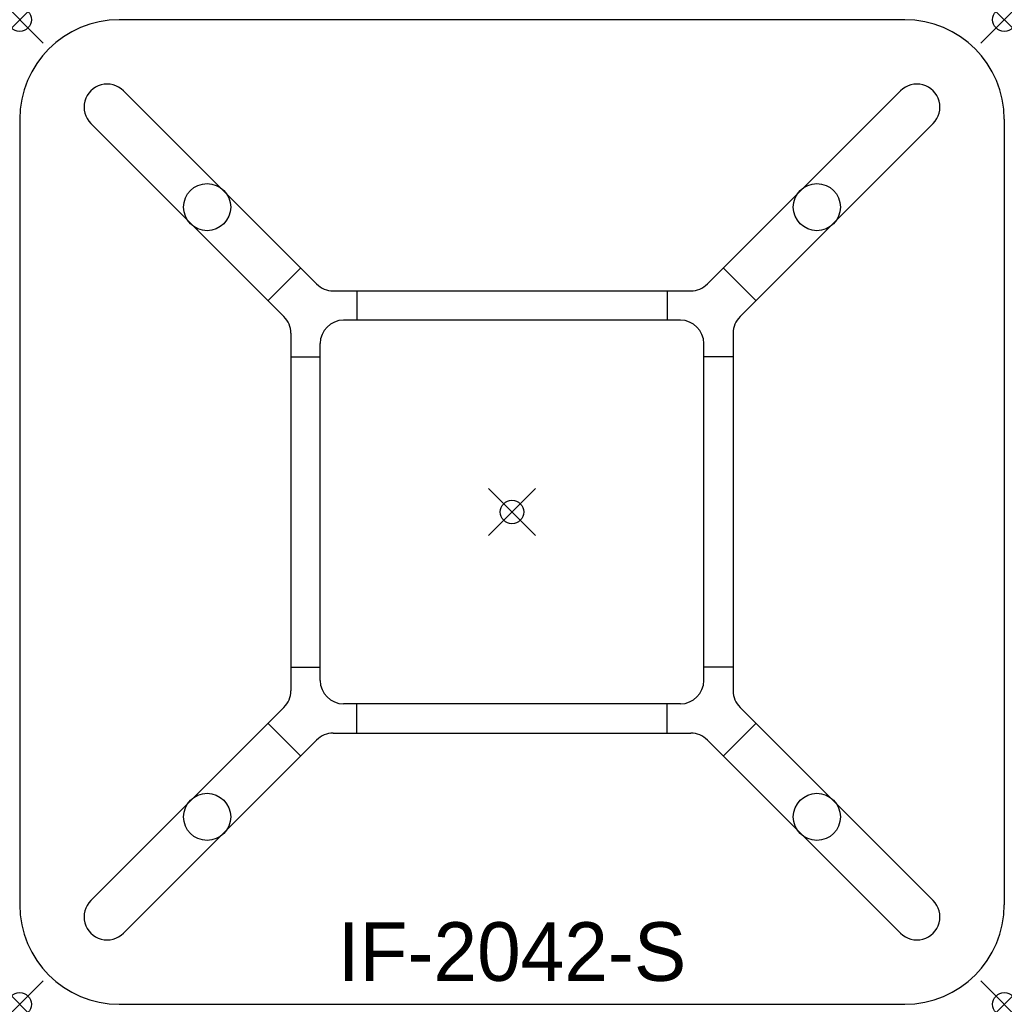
# Model space of a CAD drawing. Header units: inches. Extents: x 0 to 42, y -42 to 0.
import ezdxf
from ezdxf.enums import TextEntityAlignment as Align

# ---------------------------------------------------------------- set-up
doc = ezdxf.new("R2010")
doc.units = ezdxf.units.IN
doc.header["$PDMODE"] = 35
doc.layers.add('AFUCH-P', color=2, linetype='Continuous')
doc.layers.add('AFUCH-P-TN', color=2, linetype='Continuous')

msp = doc.modelspace()

# ---------------------------------------------------------------- linework, layer by layer
at = {"layer": 'AFUCH-P'}
for p, q in [((37.75, 0), (4.25, 0)), ((12.666, -11.274), (4.427, -3.035)), ((29.334, -11.274), (37.573, -3.035)), ((0, -4.25), (0, -37.75)), ((11.274, -12.666), (3.035, -4.427)), ((30.726, -12.666), (38.965, -4.427)), ((42, -4.25), (42, -37.75)), ((11.985, -10.593), (10.593, -11.985)), ((30.015, -10.593), (31.407, -11.985)), ((13.373, -11.567), (28.627, -11.567)), ((14.375, -11.567), (14.375, -12.817)), ((27.625, -11.567), (27.625, -12.817)), ((28.183, -12.817), (13.817, -12.817)), ((11.567, -13.373), (11.567, -28.627)), ((30.433, -13.373), (30.433, -28.627)), ((12.817, -28.183), (12.817, -13.817)), ((29.183, -28.183), (29.183, -13.817)), ((11.567, -14.375), (12.817, -14.375)), ((30.433, -14.375), (29.183, -14.375)), ((11.567, -27.625), (12.817, -27.625)), ((30.433, -27.625), (29.183, -27.625)), ((11.274, -29.334), (3.035, -37.573)), ((28.183, -29.183), (13.817, -29.183)), ((14.375, -30.433), (14.375, -29.183)), ((27.625, -30.433), (27.625, -29.183)), ((30.726, -29.334), (38.965, -37.573)), ((10.593, -30.015), (11.985, -31.407)), ((31.407, -30.015), (30.015, -31.407)), ((13.373, -30.433), (28.627, -30.433)), ((12.666, -30.726), (4.427, -38.965)), ((29.334, -30.726), (37.573, -38.965)), ((4.25, -42), (37.75, -42))]:
    msp.add_line(p, q, dxfattribs=at)
for centre in [(7.996, -7.996), (34.004, -7.996), (7.996, -34.004), (34.004, -34.004)]:
    msp.add_circle(centre, 1.004, dxfattribs=at)
for centre, radius, start, end in [((4.25, -4.25), 4.25, 90, 180), ((37.75, -4.25), 4.25, 0, 90), ((3.731, -3.731), 0.984, 45, 225.0009), ((38.269, -3.731), 0.984, 314.9991, 135), ((13.373, -10.567), 1, 225, 270), ((28.627, -10.567), 1, 270, 315), ((10.567, -13.373), 1, 0, 45), ((13.817, -13.817), 1, 90, 180), ((28.183, -13.817), 1, 360, 90), ((31.433, -13.373), 1, 135, 180), ((13.817, -28.183), 1, 180, 270), ((28.183, -28.183), 1, 270, 360), ((10.567, -28.627), 1, 315, 360), ((31.433, -28.627), 1, 180, 225), ((13.373, -31.433), 1, 90, 135), ((28.627, -31.433), 1, 45, 90), ((4.25, -37.75), 4.25, 180, 270), ((3.731, -38.269), 0.984, 135, 315.0009), ((38.269, -38.269), 0.984, 224.9991, 45), ((37.75, -37.75), 4.25, 270, 0)]:
    msp.add_arc(centre, radius, start, end, dxfattribs=at)
for p in [(0, 0), (42, 0), (21, -21), (0, -42), (42, -42)]:
    msp.add_point(p, dxfattribs=at)

# ---------------------------------------------------------------- texts
at = {"layer": 'AFUCH-P-TN'}
msp.add_text('IF-2042-S', height=2.5, dxfattribs=at).set_placement((21, -41), align=Align.CENTER)

doc.saveas('drawing.dxf')
